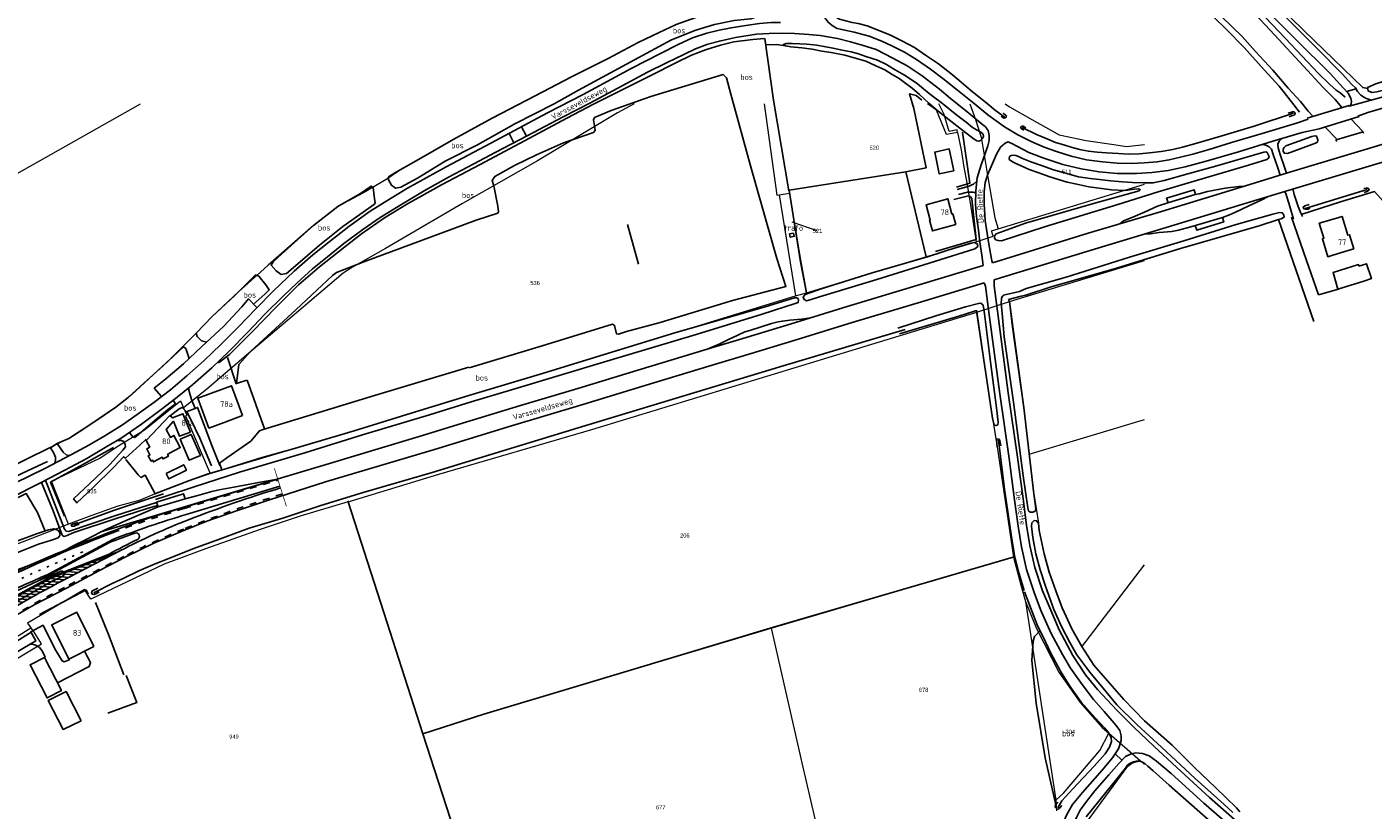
# Model space of a CAD drawing. Header units: metres. Extents: x 226218 to 240385, y 439369 to 449677.
# Tile 150 of 256: x 233073 to 233660, y 443581 to 443923. Entities that reach past the tile are written whole.
import ezdxf
from ezdxf.enums import TextEntityAlignment as Align

# ---------------------------------------------------------------- set-up
doc = ezdxf.new("R2010")
doc.units = ezdxf.units.M
doc.header["$MEASUREMENT"] = 0
for name, pattern in [('LIJN1-1', [2, 1, -1]), ('LIJN1-3', [4, 1, -3]), ('PHANTOM', [2.5, 1.25, -0.25, 0.25, -0.25, 0.25, -0.25])]:
    doc.linetypes.add(name, pattern=pattern)
for name, color, linetype, lineweight in [('aanpijling', 73, 'Continuous', 0), ('G01 perceelsgrens', 73, 'Continuous', 0), ('G02 sectiegrens', 73, 'Continuous', 13), ('Z01 perceelnummer', 73, 'Continuous', 13)]:
    doc.layers.add(name, color=color, linetype=linetype, lineweight=lineweight)
for name, color, linetype in [('CULTUURAANDUIDING', 253, 'Continuous'), ('DAKRAND-BYG', 4, 'Continuous'), ('FUNKTIEAAND', 253, 'Continuous'), ('Goud-markering', 7, 'Continuous'), ('Goud-ontwerp', 2, 'Continuous'), ('Goud-werkgrens', 210, 'PHANTOM'), ('HEG', 253, 'Continuous'), ('HEK', 253, 'Continuous'), ('HOOFDGEBOUW', 4, 'Continuous'), ('HOUTWAL', 253, 'Continuous'), ('HUISNUMMER', 253, 'Continuous'), ('INSTEEKSLOOT', 153, 'Continuous'), ('KANTVERH', 253, 'Continuous'), ('KUNSTWERK', 253, 'Continuous'), ('MIDSLTGREPPEL', 253, 'Continuous'), ('OVERIGEAFSCH', 253, 'Continuous'), ('OVLIJNOBJ', 253, 'Continuous'), ('RASTER', 253, 'Continuous'), ('SCHUTTING', 253, 'Continuous'), ('STRAATNAAM', 253, 'Continuous')]:
    doc.layers.add(name, color=color, linetype=linetype)
doc.styles.get("Standard").update_dxf_attribs({"font": 'iso.shx'})
doc.styles.add('Style-WORKING', font='WORKING.shx')

# ---------------------------------------------------------------- blocks, each defined once
blk = doc.blocks.new('Kadastrale grenzen Kerkstraat Harreveld')
at = {"layer": 'aanpijling', "linetype": 'Continuous', "lineweight": 0}
blk.add_line((233417908, 443834417), (233406975, 443838185), dxfattribs=at)
at = {"layer": 'G01 perceelsgrens', "linetype": 'Continuous', "lineweight": 0}
for p, q in [((233401310, 443850117), (233408381, 443805954)), ((233487464, 443798868), (233501793, 443803580)), ((233510363, 443736953), (233560708, 443752090)), ((233213274, 443716056), (233245742, 443614849)), ((233508681, 443672617), (233521945, 443585808)), ((233245742, 443614849), (233279668, 443510318)), ((233545135, 443615062), (233558928, 443602931)), ((233558928, 443602931), (233560708, 443601357)), ((233521945, 443585808), (233522321, 443581205))]:
    blk.add_line(p, q, dxfattribs=at)
at = {"layer": 'G01 perceelsgrens', "linetype": 'Continuous', "lineweight": 0, "flags": 128}
for points in [[(233012772, 443827800), (233122569, 443889850)], [(233288356, 443889850), (233271159, 443880912), (233237119, 443861729), (233230014, 443857010), (233219915, 443851014), (233208744, 443845014), (233198108, 443836740), (233178258, 443819436), (233175018, 443816330), (233165447, 443807867), (233153914, 443797016), (233146842, 443789710), (233135851, 443778589), (233118620, 443762829), (233111905, 443757425), (233100910, 443749979), (233091323, 443743773), (233079493, 443738018), (233061780, 443729198), (233043200, 443720510)], [(233337929, 443889850), (233330754, 443885900), (233295842, 443864911), (233263149, 443846299), (233229492, 443826708), (233215103, 443818568), (233210958, 443815966), (233190723, 443798603), (233169901, 443780941), (233151339, 443765153), (233141413, 443757063)], [(233394707, 443889850), (233400312, 443849935), (233401310, 443850117)], [(233479144, 443877380), (233474327, 443876467), (233469918, 443887029), (233465939, 443889850)], [(233479144, 443877380), (233478913, 443878492), (233475516, 443877787), (233473269, 443885172), (233470924, 443889850)], [(233484508, 443889850), (233486938, 443882989), (233489357, 443875258), (233492481, 443856919), (233495419, 443840007), (233496858, 443835264)], [(233499937, 443889850), (233501747, 443888570), (233511548, 443883015), (233523388, 443876254), (233535236, 443873888), (233547285, 443872151), (233552758, 443871221), (233560708, 443872025)], [(233479144, 443877380), (233480731, 443869740), (233481872, 443862229), (233483069, 443856274), (233484928, 443844751), (233487168, 443829569)], [(233401310, 443850117), (233405720, 443850889), (233410228, 443823341), (233413262, 443807365)], [(233501793, 443803580), (233557815, 443820594), (233560708, 443821460)], [(233213274, 443716056), (233252707, 443728196), (233319558, 443747593), (233487464, 443798868)], [(233487464, 443798868), (233490461, 443779008), (233494377, 443752649), (233496418, 443740024), (233503526, 443691983)], [(233501793, 443803580), (233503152, 443792438), (233508066, 443757271), (233510363, 443736953)], [(233091208, 443706373), (233083774, 443725051), (233104879, 443735135), (233112456, 443740280), (233124327, 443747499), (233140010, 443760139), (233141413, 443757063)], [(233141413, 443757063), (233142848, 443753918), (233142188, 443753613), (233152950, 443728461)], [(233510363, 443736953), (233512323, 443719620), (233514416, 443706780), (233514706, 443703614), (233516908, 443693376), (233519240, 443685111), (233522033, 443677248), (233524691, 443669865), (233528987, 443660682), (233533288, 443652846)], [(233213274, 443716056), (233192739, 443710032), (233174791, 443704057), (233150895, 443695571), (233132960, 443688800), (233100941, 443673575), (233098212, 443677753), (233073222, 443663180), (233074800, 443661112)], [(233397712, 443660981), (233464094, 443680428), (233503526, 443691983)], [(233503526, 443691983), (233506920, 443679287), (233508681, 443672617)], [(233533288, 443652846), (233560708, 443688638)], [(233508681, 443672617), (233513485, 443660827), (233523347, 443641643), (233532616, 443628458), (233542241, 443617594), (233545135, 443615062)], [(233000000, 443608129), (233022389, 443625805), (233046710, 443643465), (233073623, 443660373), (233074800, 443661112)], [(233036167, 443625983), (233045956, 443633106), (233050615, 443636883), (233079388, 443654035), (233075746, 443659872), (233074800, 443661112)], [(233245742, 443614849), (233275205, 443624199), (233315974, 443636502), (233397712, 443660981)], [(233397712, 443660981), (233411190, 443602173), (233422508, 443553175)], [(233533288, 443652846), (233538596, 443644760), (233544531, 443637899), (233551595, 443629851), (233560708, 443620430)], [(233521945, 443585808), (233525339, 443588948), (233541234, 443607468), (233545135, 443615062)], [(233518385, 443500000), (233533702, 443573828), (233553366, 443600739), (233555036, 443601827), (233556428, 443602358), (233558928, 443602931)]]:
    blk.add_lwpolyline(points, dxfattribs=at)
at = {"layer": 'G02 sectiegrens', "linetype": 'Continuous', "lineweight": 13}
for p, q in [((233496858, 443835264), (233560708, 443854749)), ((233408381, 443805954), (233413262, 443807365))]:
    blk.add_line(p, q, dxfattribs=at)
at = {"layer": 'G02 sectiegrens', "linetype": 'Continuous', "lineweight": 13, "flags": 128}
for points in [[(233487168, 443829569), (233494656, 443832107), (233493955, 443834384), (233496858, 443835264)], [(233413262, 443807365), (233441308, 443815867), (233487168, 443829569)], [(233152950, 443728461), (233197536, 443741662), (233219426, 443748182), (233265809, 443762529), (233304210, 443774076), (233408381, 443805954)], [(233121408, 443716459), (233128827, 443719609), (233130094, 443720022), (233144015, 443725360), (233152950, 443728461)], [(233121408, 443716459), (233112673, 443714216), (233100917, 443710033), (233091208, 443706373)], [(233091208, 443706373), (233052435, 443691371), (233032332, 443681292), (233005876, 443665817), (233003370, 443664200), (233001452, 443662962), (233000000, 443662025)]]:
    blk.add_lwpolyline(points, dxfattribs=at)
at = {"layer": 'Z01 perceelnummer', "linetype": 'Continuous', "lineweight": 13, "style": 'Style-WORKING'}
for s, p in [('520', (233442758, 443870698)), ('511', (233526759, 443860241)), ('521', (233418003, 443834384)), ('536', (233294768, 443811645)), ('535', (233101369, 443720716)), ('206', (233360102, 443701390)), ('678', (233464287, 443634002)), ('204', (233528266, 443615712)), ('949', (233163386, 443613545)), ('677', (233349584, 443582720))]:
    blk.add_text(s, height=1800, dxfattribs=at).set_placement(p, align=Align.MIDDLE_CENTER)

msp = doc.modelspace()

# ---------------------------------------------------------------- hatches: boundary and pattern name
at = {"layer": 'Goud-markering', "linetype": 'Continuous'}
h = msp.add_hatch(dxfattribs=at)
h.set_pattern_fill('ANSI31', color=256, scale=10, angle=130)
edge = h.paths.add_edge_path()
edge.add_line((233034.24, 443652.984), (233065.816, 443669.073))
edge.add_arc((233314.152, 443246.579), 490.074, 117.466277, 120.446405, ccw=False)
edge.add_line((233088.117, 443681.413), (233113.137, 443694.418))
edge.add_line((233113.137, 443694.418), (233083.158, 443682.65))
edge.add_arc((233314.152, 443246.579), 493.474, 117.91091, 124.557166)

# ---------------------------------------------------------------- linework, layer by layer
at = {"layer": 'DAKRAND-BYG'}
for points in [[(233477.52, 443860.57), (233475.45, 443870.14), (233469.17, 443868.81), (233471.13, 443859.27), (233477.52, 443860.57)], [(233654.26, 443819), (233654.05, 443819.65), (233642.95, 443816.15), (233645.08, 443808.9), (233656.36, 443812.49)], [(233654.26, 443819), (233657.55, 443820.06), (233659.65, 443813.55), (233656.36, 443812.49)], [(233139.88, 443743.41), (233143.86, 443734.21), (233148.74, 443736.32), (233144.76, 443745.52), (233139.88, 443743.41)], [(233133.75, 443728.43), (233141.45, 443732.3), (233142.64, 443729.95), (233134.93, 443726.07), (233133.75, 443728.43)], [(233080.64, 443648.19), (233088.1, 443633.7), (233081.87, 443630.49), (233074.42, 443644.98), (233080.64, 443648.19)], [(233096.7, 443620.51), (233090.11, 443633.21), (233082.33, 443629.37), (233088.8, 443616.72), (233096.7, 443620.51)]]:
    msp.add_lwpolyline(points, dxfattribs=at)
at = {"layer": 'Goud-markering', "linetype": 'LIJN1-1', "ltscale": 3}
for p, q in [((233141.656, 443713.164), (233182.633, 443725.555)), ((233115.297, 443692.16), (233089.501, 443678.751))]:
    msp.add_line(p, q, dxfattribs=at)
at = {"layer": 'Goud-markering', "linetype": 'Continuous'}
for p, q in [((233142.452, 443710.532), (233183.466, 443722.934)), ((233082.452, 443684.55), (233110.584, 443699.705)), ((233083.158, 443682.65), (233113.137, 443694.418)), ((233113.913, 443694.822), (233088.117, 443681.413))]:
    msp.add_line(p, q, dxfattribs=at)
for centre, radius, start, end in [((233343.504, 443195.896), 550, 106.890071, 111.316644), ((233286.378, 443234.566), 497.25, 106.824613, 110.703559), ((233253.896, 443425.532), 303.5, 111.316644, 117.466277), ((233322.759, 443137.805), 603.375, 110.605555, 119.79167), ((233322.759, 443137.805), 597.225, 113.726589, 119.493014), ((233314.152, 443246.579), 493.474, 117.91091, 124.723952), ((233314.152, 443246.579), 490.074, 117.466277, 120.446405)]:
    msp.add_arc(centre, radius, start, end, dxfattribs=at)
at = {"layer": 'Goud-markering', "linetype": 'LIJN1-1', "ltscale": 3}
for centre, radius, start, end in [((233347.257, 443194.158), 550, 107.207873, 111.974577), ((233286.378, 443234.566), 500, 106.824613, 110.605555), ((233253.896, 443425.532), 300.5, 111.974577, 117.466277), ((233314.152, 443246.579), 487.074, 117.466277, 124.723952)]:
    msp.add_arc(centre, radius, start, end, dxfattribs=at)
at = {"layer": 'Goud-markering', "linetype": 'LIJN1-3'}
msp.add_arc((233322.759, 443137.805), 600.3, 112.049335, 119.302561, dxfattribs=at)
at = {"layer": 'Goud-ontwerp', "linetype": 'Continuous'}
for p, q in [((233127.014, 443709.206), (233181.905, 443725.805)), ((233073.912, 443688.311), (233086.469, 443693.667)), ((233077.702, 443681.423), (233109.106, 443698.341)), ((233082.975, 443683.115), (233108.889, 443693.288)), ((233041.255, 443675.949), (233073.912, 443688.311))]:
    msp.add_line(p, q, dxfattribs=at)
for centre, radius, start, end in [((233322.759, 443137.805), 604, 108.909935, 113.02968), ((233253.896, 443425.532), 304.5, 115.811768, 118.438227), ((233286.378, 443234.566), 496.5, 109.559577, 110.918718), ((233120.658, 443701.002), 1.5, 295.811768, 109.559577), ((233314.152, 443246.579), 493.974, 117.91091, 124.723952)]:
    msp.add_arc(centre, radius, start, end, dxfattribs=at)
at = {"layer": 'Goud-werkgrens', "ltscale": 3, "const_width": 0.3}
msp.add_lwpolyline([(233181.005, 443730.675), (233186.275, 443714.101)], dxfattribs=at)
at = {"layer": 'HEG'}
for p, q in [((233619.13, 443839.29), (233634.52, 443794.81)), ((233116.26, 443734.61), (233121.64, 443727.89))]:
    msp.add_line(p, q, dxfattribs=at)
for points in [[(233478.65, 443853.44), (233484.44, 443855.17), (233481.27, 443877.41)], [(233469.43, 443825.33), (233487.26, 443830.68), (233485.36, 443848.39), (233485.08, 443848.98), (233484.02, 443849.62), (233483.26, 443849.6)], [(233624.85, 443840.32), (233631.23, 443821.93), (233636.6, 443806.52)], [(233078.54, 443666.84), (233098.87, 443677.6), (233099.81, 443675.84)], [(233116.38, 443640.21), (233120.96, 443628.44), (233108.41, 443623.87)]]:
    msp.add_lwpolyline(points, dxfattribs=at)
at = {"layer": 'HEK'}
for p, q in [((233164.52, 443767.72), (233169.06, 443769.24)), ((233169.09, 443769.13), (233176.77, 443747.91))]:
    msp.add_line(p, q, dxfattribs=at)
msp.add_lwpolyline([(233160.57, 443779.09), (233164.39, 443767.67), (233164.52, 443767.72)], dxfattribs=at)
at = {"layer": 'HOOFDGEBOUW'}
for points in [[(233478.29, 443837.12), (233477.01, 443841.82), (233476.66, 443841.72), (233474.85, 443848.38), (233465.38, 443845.8), (233467.2, 443839.1), (233466.92, 443839.03), (233468.19, 443834.36), (233478.29, 443837.12)], [(233651.95, 443826.49), (233649.57, 443825.76), (233642.92, 443823.75), (233640.71, 443823.08), (233638.32, 443830.96), (233638.94, 443831.15), (233636.95, 443837.71), (233638.5, 443838.18), (233645.41, 443840.27), (233646.88, 443840.72), (233649.38, 443832.47), (233650.08, 443832.68), (233651.95, 443826.49)], [(233407.48, 443833.45), (233407.82, 443832), (233406.11, 443831.61), (233405.78, 443833.06), (233407.48, 443833.45)], [(233167.09, 443753.73), (233162.26, 443766.78), (233147.58, 443761.35), (233152.42, 443748.29), (233159.17, 443750.79), (233167.09, 443753.73)], [(233144.37, 443746.57), (233141.14, 443754.56), (233136.55, 443752.71), (233135.45, 443753.76), (233125.13, 443742.89), (233126.66, 443739.98), (233125.32, 443739.27), (233126.74, 443736.57), (233126.01, 443736.18), (233127.22, 443733.86), (233127.9, 443734.22), (233128.27, 443733.53), (233132.11, 443735.55), (233132.48, 443734.85), (233134.8, 443736.07), (233134.43, 443736.77), (233135.36, 443737.26), (233135.31, 443737.34), (233139.96, 443739.78), (233137.19, 443745.07), (233135.62, 443744.24), (233133.8, 443747.72), (233137.03, 443751.25), (233139.68, 443744.68), (233144.37, 443746.57)], [(233102.3, 443652.88), (233094.83, 443667.88), (233083.88, 443662.42), (233091.36, 443647.42), (233102.3, 443652.88)]]:
    msp.add_lwpolyline(points, dxfattribs=at)
at = {"layer": 'HOUTWAL'}
for points in [[(233049.38, 443717.99), (233060.9, 443723.51), (233071.11, 443728.58), (233082.03, 443733.68)], [(233102.96, 443672.17), (233108.64, 443658.12), (233115.26, 443640.56)]]:
    msp.add_lwpolyline(points, dxfattribs=at)
at = {"layer": 'INSTEEKSLOOT'}
for p, q in [((233650.91, 443883.1), (233655.96, 443877.76)), ((233633.75, 443875.63), (233633.75, 443875.63)), ((233639.49, 443879.6), (233644.55, 443874.4)), ((233610.67, 443836.62), (233619.13, 443839.29)), ((233506.09, 443807.98), (233499.77, 443806.53)), ((233506.82, 443805.88), (233501.36, 443804.42))]:
    msp.add_line(p, q, dxfattribs=at)
for points in [[(233518.05, 443999.93), (233521.1, 443996.98), (233529.47, 443988.43), (233538.88, 443978.97), (233549.22, 443968.13), (233561.64, 443956.75), (233572.78, 443947.02), (233584.24, 443937.23), (233594.42, 443927.85), (233603.26, 443919.25), (233609.14, 443912.76), (233616.74, 443904.52), (233623.43, 443896.75), (233628.73, 443890.87), (233632.08, 443886.6), (233634.28, 443884.29)], [(233535.48, 444000), (233546.26, 443987.58), (233552.48, 443980.97), (233559.41, 443974.05), (233565.51, 443968.37), (233572.46, 443962.38), (233582.49, 443953.78), (233593.67, 443943.81), (233603.14, 443935.05), (233607.03, 443931.08), (233617.38, 443919.93), (233630.09, 443906.35), (233638.63, 443897.04), (233643.8, 443891.77), (233646.89, 443888.1)], [(233490.29, 443876.59), (233489.33, 443877.44), (233487.71, 443878.28), (233485.57, 443879.55), (233482.83, 443881.89), (233479.37, 443884.51), (233476.58, 443886.62), (233474.08, 443888.69), (233471.36, 443890.89), (233469.16, 443892.52), (233466.79, 443894.38), (233464.3, 443896.4), (233461.68, 443898.6), (233458.87, 443900.45), (233456.02, 443902.3), (233451.94, 443904.71), (233447.85, 443907.16), (233444.18, 443908.93), (233439.1, 443910.53), (233435.85, 443911.62), (233432.66, 443912.58), (233428.09, 443913.49), (233424.76, 443914.09), (233420.79, 443914.92), (233417.7, 443915.48), (233413.29, 443915.86), (233410.3, 443915.99), (233406.97, 443916.25), (233404.33, 443916.25), (233403.15, 443915.77), (233403.96, 443915.19), (233406.32, 443914.77)], [(233406.32, 443914.77), (233411.18, 443914.23), (233415.63, 443913.65), (233419.86, 443912.86), (233424.03, 443912.22), (233429.86, 443911.04), (233434.99, 443909.7), (233439.02, 443908.42), (233443.42, 443906.48), (233447.34, 443904.74), (233450.54, 443902.59), (233453.65, 443900.84), (233456.55, 443898.73), (233459.37, 443896.66), (233462.46, 443893.93), (233466.57, 443890.07), (233470.62, 443886.65), (233475.44, 443882.82), (233481.46, 443878.18)], [(233689.36, 443903.29), (233713.5, 443910.59), (233716.63, 443911.97), (233717.32, 443913.11), (233716.79, 443914.43), (233715.68, 443914.84), (233713.52, 443914.64), (233710.22, 443913.64), (233678.09, 443903.84), (233661.58, 443898.63), (233657.99, 443896.94), (233658.25, 443895.49), (233659.84, 443894.83), (233661.99, 443895.03), (233666.19, 443896.09), (233674.27, 443898.47), (233689.36, 443903.3)], [(233498.13, 443884.49), (233498.93, 443883.85), (233499.42, 443883.63), (233500.01, 443883.71), (233500.36, 443884.01), (233500.46, 443884.59), (233500.08, 443884.91), (233498.95, 443885.72)], [(233623.3, 443885.74), (233625.22, 443886.38), (233625.97, 443886.37), (233626.38, 443885.93), (233626.43, 443885.41), (233625.93, 443884.95), (233624.81, 443884.54), (233623.77, 443884.17)], [(233481.46, 443878.18), (233484.56, 443875.73), (233486.37, 443874.47), (233487.47, 443873.65), (233488.37, 443873.61), (233489.17, 443873.9), (233490.05, 443874.64), (233490.48, 443875.64), (233490.29, 443876.59)], [(233508.08, 443878.29), (233506.98, 443878.88), (233506.62, 443879.34), (233506.79, 443879.83), (233507.27, 443880.13), (233507.8, 443880.05), (233508.83, 443879.43)], [(233633.75, 443875.63), (233622.38, 443871.45), (233621.58, 443870.85), (233621.15, 443870.01), (233621.25, 443869.08), (233621.73, 443868.24), (233623.1, 443868.13), (233635.31, 443872.66), (233636.11, 443873.16), (233636.29, 443874.07), (233635.77, 443875.78), (233635.01, 443875.94), (233633.75, 443875.63)], [(233569.25, 443856.35), (233564.47, 443855.41), (233560.08, 443855.34), (233555.43, 443855.5), (233551.11, 443855.78), (233545.87, 443856.29), (233540.99, 443856.75), (233536.9, 443857.32), (233531.9, 443858.04), (233526.17, 443859.51), (233521.01, 443861.1), (233515.78, 443862.97), (233511.07, 443864.57), (233507.48, 443866.05), (233505.76, 443866.91), (233504.5, 443867.34), (233503.17, 443867.38), (233502.12, 443867.19), (233501.63, 443866.28), (233501.66, 443865.59), (233502.58, 443864.76), (233503.96, 443864.13), (233506.93, 443862.73), (233510.28, 443861.18), (233514.53, 443859.77), (233518.87, 443858.09), (233523.57, 443856.66), (233526.93, 443855.64), (233531.21, 443854.73), (233536.35, 443853.68), (233540.85, 443853.02), (233546.24, 443852.34)], [(233580.89, 443855.6), (233606.03, 443863.03), (233614.04, 443865.61), (233614.83, 443866.09), (233615.06, 443866.83), (233614.16, 443868.57), (233613.57, 443868.86), (233612.72, 443868.72), (233591.25, 443862.56)], [(233569.25, 443856.35), (233579.55, 443859.23), (233591.25, 443862.56)], [(233546.24, 443852.34), (233552.25, 443852.02), (233556.29, 443852.58), (233558.03, 443852.72), (233558.83, 443852.33), (233558.35, 443851.8), (233538.38, 443846.34), (233508.79, 443837.68), (233497.49, 443833.7), (233495.94, 443833.09), (233495.21, 443832.21), (233495.21, 443831.26), (233495.8, 443830.5), (233496.83, 443830.11), (233498.35, 443830.09), (233517.05, 443836.11), (233549.05, 443845.86), (233566.68, 443851.44), (233580.89, 443855.6)], [(233656.32, 443852.81), (233657.39, 443853), (233658.24, 443853.06), (233658.74, 443852.53), (233658.25, 443851.85), (233657.34, 443851.37), (233656.58, 443851.13)], [(233632.54, 443845.83), (233630.61, 443845.38), (233629.95, 443844.76), (233630.22, 443843.97), (233630.86, 443843.8), (233632.04, 443843.92), (233632.75, 443844.28)], [(233619.13, 443839.29), (233620.27, 443839.66), (233621.57, 443840.41), (233621.54, 443841.42), (233620.76, 443842.29), (233619.56, 443842.37), (233616.72, 443841.73), (233600.69, 443837.23), (233577.83, 443829.99), (233554.12, 443822.89), (233526.45, 443814.12), (233509.07, 443809.19), (233506.09, 443807.98)], [(233506.82, 443805.88), (233508.95, 443806.28), (233519.94, 443809.88), (233547.01, 443817.68), (233576.4, 443826.66), (233610.67, 443836.62)], [(233418.82, 443805.56), (233443.93, 443813.19), (233469, 443820.97), (233486.63, 443826.53), (233487.93, 443827.58), (233487.81, 443828.59), (233486.54, 443829.25), (233484.88, 443829.08), (233478.49, 443827.08), (233466.37, 443823.19), (233441.85, 443816.02), (233419.54, 443809.09), (233412.65, 443806.6), (233411.73, 443805.41), (233412.15, 443804.41), (233413.16, 443803.91), (233414.8, 443804.32), (233418.82, 443805.56)], [(233265.81, 443762.53), (233298.39, 443772.29), (233331.99, 443782.6), (233355.76, 443789.86), (233395.15, 443801.28), (233408.01, 443805.15), (233409.26, 443805.11), (233409.76, 443804.23), (233409.6, 443803.16), (233408.29, 443802.61), (233393.92, 443798.05), (233365.05, 443789.2), (233326.09, 443777.54), (233284.49, 443764.93), (233266.86, 443759.7)], [(233498.58, 443798.35), (233498.1, 443802.87), (233498.21, 443804.58)], [(233499.77, 443806.53), (233499.41, 443806.4), (233499.08, 443806.21), (233498.79, 443805.96), (233498.55, 443805.66), (233498.37, 443805.32), (233498.26, 443804.96), (233498.21, 443804.58)], [(233501.36, 443804.42), (233501.79, 443803.58), (233503.15, 443792.44), (233508.07, 443757.27), (233512.32, 443719.62), (233513.2, 443713.12), (233512.93, 443712.04), (233511.94, 443711.6), (233510.86, 443711.51), (233510.11, 443712.19), (233509.73, 443713.41), (233507.76, 443727.44), (233503.45, 443759.63), (233499.5, 443788.15), (233498.58, 443798.35)], [(233453.1, 443791.97), (233469.67, 443797.31), (233482.52, 443801.24), (233488.2, 443802.71), (233489.3, 443802.79), (233490.24, 443801.96), (233490.83, 443798.09), (233493.58, 443776.09), (233496.13, 443757.13), (233496.78, 443750.85), (233496.65, 443749.76), (233495.92, 443749.37), (233495.08, 443749.54), (233494.38, 443752.65), (233490.46, 443779.01), (233487.57, 443798.46), (233487.48, 443799.48), (233486.94, 443799.53), (233479.72, 443797.08), (233453.75, 443789.41)], [(233128.83, 443719.61), (233144.02, 443725.36), (233152.17, 443728.31), (233160.24, 443730.66), (233175.75, 443735.41), (233188.83, 443739.09), (233215.83, 443747.07), (233242.6, 443755.36), (233265.81, 443762.53)], [(233129.13, 443717.16), (233133.71, 443718.53), (233145.99, 443722.62), (233165.84, 443729.02), (233194.29, 443737.48), (233219.45, 443745.4), (233248.63, 443754.03), (233266.86, 443759.7)], [(233497.93, 443740.6), (233497.62, 443742.71), (233497.23, 443743.42), (233496.57, 443743.55), (233496.15, 443743), (233496.18, 443741.51), (233496.42, 443740.02)], [(233095.19, 443707.1), (233092.93, 443706.36), (233092.33, 443705.97), (233092.58, 443705.45), (233093.66, 443705.47), (233094.6, 443705.87), (233095.79, 443706.23)], [(233512.01, 443700.45), (233511.37, 443705.52), (233511.52, 443706.93), (233512.56, 443707.89), (233513.59, 443707.85), (233514.42, 443706.78), (233514.71, 443703.61), (233516.91, 443693.38), (233519.08, 443685.4), (233522.03, 443677.25), (233524.69, 443669.86), (233528.99, 443660.68), (233533.29, 443652.85), (233538.6, 443644.76), (233544.53, 443637.9), (233551.6, 443629.85), (233560.73, 443620.4), (233572.77, 443609.82), (233582.48, 443600.07), (233591.81, 443591.15), (233600.76, 443582.42), (233602.27, 443580.74)], [(232968.8, 443640.57), (232979.78, 443648.26), (232996.72, 443659.9), (233009, 443668.21), (233019.69, 443674.18), (233036.64, 443683.8), (233053.36, 443692.11), (233066.28, 443697.98), (233077.2, 443702.18), (233082.49, 443703.79), (233084.72, 443704.34), (233086.6, 443703.76), (233087.41, 443702.64), (233087.36, 443701.34), (233086.63, 443700.35), (233083.83, 443699.3), (233078.07, 443697.53), (233068.62, 443693.77), (233055.42, 443687.95), (233039.91, 443679.95), (233027.6, 443673.16), (233015.48, 443666.28), (233006.81, 443661.3), (232998.86, 443656.2)], [(233536.81, 443641.65), (233531.16, 443649.31), (233528.15, 443654.64), (233524.47, 443661.67), (233521.08, 443669.06), (233517.44, 443679.33), (233515.22, 443686.43), (233513.26, 443693.31), (233512.02, 443700.45)], [(233103.98, 443678.36), (233102.51, 443677.59), (233101.59, 443677.17), (233101.29, 443676.49), (233101.53, 443675.72), (233102.43, 443675.6), (233103.35, 443675.99), (233104.62, 443676.78)], [(233599.19, 443580.49), (233595.29, 443584.1), (233582.8, 443595.29), (233568.14, 443608.95), (233557.33, 443618.87), (233548.61, 443627.52), (233543.88, 443633.07), (233536.81, 443641.65)], [(233522.84, 443584.92), (233522.03, 443583.98), (233521.71, 443583.18), (233521.83, 443582.57), (233522.37, 443582), (233523.11, 443581.95), (233523.56, 443582.34), (233524.54, 443583.54)]]:
    msp.add_lwpolyline(points, dxfattribs=at)
at = {"layer": 'KANTVERH'}
for p, q in [((233648.78, 443895.23), (233652.96, 443896.38)), ((233285.54, 443872.83), (233283.4, 443876.94)), ((233291.04, 443875.69), (233288.88, 443879.84)), ((233547.88, 443606.04), (233550.81, 443603.24))]:
    msp.add_line(p, q, dxfattribs=at)
for points in [[(233356.73, 444000), (233369.21, 443989.57), (233393.79, 443969.21), (233408.71, 443956.89), (233414.31, 443952), (233416.56, 443948.73), (233417.61, 443945.64), (233417.76, 443941.74), (233417.67, 443937.05), (233418.04, 443933.92), (233419.3, 443930.33), (233420.92, 443927.86), (233422.64, 443925.47), (233424.4, 443924.12), (233426.25, 443922.86)], [(233542.74, 444000), (233550.29, 443992.17), (233561.15, 443981.19), (233573.27, 443969.37), (233587.57, 443956.4), (233604.57, 443940.3), (233626.75, 443917.97), (233641.87, 443902.92), (233647.3, 443896.82), (233649.51, 443894.46), (233650.73, 443892.25), (233651.03, 443890.89), (233650.84, 443889.8), (233650.58, 443889.24), (233649.95, 443888.81), (233663.85, 443892.61), (233697.85, 443902.71), (233724.63, 443911.01), (233753.24, 443919.27), (233764.98, 443922.92)], [(233545.16, 444001.2), (233555.86, 443990.45), (233562.47, 443983.89), (233575.01, 443972.32), (233587.48, 443960.67), (233599.04, 443950.42), (233610.45, 443939.52), (233622.17, 443927.86), (233635.86, 443914.13), (233646.92, 443902.88), (233651.19, 443898.36), (233652.67, 443896.87), (233653.61, 443895.3), (233655.02, 443893.62), (233657.04, 443892.39), (233659.77, 443891.49)], [(233315.7, 443893.94), (233336.64, 443905.21), (233349.49, 443911.87), (233357.26, 443915.72), (233363.5, 443918.61), (233369.76, 443920.66), (233375.15, 443921.94), (233380.29, 443923.1), (233386.74, 443924.11), (233392.64, 443924.94), (233397.82, 443925.32), (233401.78, 443925.36)], [(233426.25, 443922.86), (233426.52, 443922.81), (233434.04, 443921.11), (233440.49, 443919.39), (233446.06, 443917.26), (233450.45, 443915.24), (233455.98, 443912.34), (233461.13, 443909.18), (233467.35, 443904.94), (233472.75, 443900.84), (233479.02, 443895.76), (233486.33, 443889.97), (233492.3, 443885), (233499.61, 443879.78), (233505.47, 443876.34), (233511.17, 443873.41), (233516.94, 443870.96), (233522.31, 443868.97), (233528.62, 443867.01)], [(233318.59, 443890.15), (233332.76, 443897.71), (233343.81, 443903.65), (233352.35, 443907.92), (233359.71, 443911.45), (233364.81, 443913.81), (233370.2, 443915.83), (233375.19, 443917.28), (233382.24, 443918.82), (233391.39, 443920.3), (233396.86, 443920.62), (233402.77, 443920.72), (233407.89, 443920.53), (233414.23, 443920.09), (233419.2, 443919.63), (233426.7, 443918.33), (233432.36, 443916.96), (233437.53, 443915.52), (233443.52, 443913.51), (233450.81, 443909.85), (233457.07, 443906.51), (233463.6, 443902.06), (233471.29, 443896.2), (233476.09, 443892.13), (233483.14, 443886.43), (233490.18, 443880.75), (233491.19, 443879.97)], [(233653.83, 443884.41), (233658.15, 443886.02), (233677.57, 443891.79), (233711.66, 443902.12), (233742.06, 443911.25), (233764.32, 443917.76)], [(233055.04, 443718.06), (233080.9, 443730.66), (233092.55, 443736.8), (233100.05, 443740.81), (233106.97, 443744.96), (233114.78, 443749.68), (233121.17, 443754.27), (233128.4, 443759.51), (233135.69, 443765.04), (233142.85, 443771.07), (233150.31, 443777.77), (233157.64, 443784.73), (233165.36, 443792.53), (233172.86, 443800.4), (233180.68, 443808.21), (233189.72, 443816.72), (233197.86, 443823.86), (233204.72, 443829.43), (233213.51, 443836.26), (233222.83, 443843.03), (233230.05, 443847.52), (233239.11, 443853), (233255.93, 443862.32), (233275.39, 443872.69), (233300.23, 443885.87), (233315.71, 443893.94)], [(233494.33, 443820.47), (233495.79, 443820.91), (233536.07, 443833.33), (233568.03, 443842.9), (233602.88, 443853.47), (233623.13, 443859.66), (233655.14, 443869.26), (233685.02, 443878.42), (233719.54, 443888.97), (233745.11, 443896.5)], [(233051.81, 443710.63), (233079.29, 443724.57), (233089.62, 443729.85), (233099.23, 443735.06), (233107.98, 443740.19), (233114.13, 443743.88), (233123.01, 443749.98), (233131.64, 443756.4), (233137.8, 443761.23), (233145.4, 443767.35), (233153.67, 443774.6), (233161.22, 443781.85), (233169.58, 443790.33), (233176.89, 443797.99), (233185.05, 443806.08), (233190.82, 443811.57), (233197.71, 443817.84), (233204.14, 443823.04), (233211.39, 443828.89), (233219.58, 443834.96), (233227.1, 443840.21), (233236.97, 443846.22), (233246.39, 443851.83), (233257.01, 443857.81), (233268.04, 443863.6), (233277.3, 443868.55), (233291.3, 443875.83), (233307.01, 443884.16), (233318.59, 443890.15)], [(233495.14, 443813.03), (233497.91, 443813.87), (233538.87, 443826.42), (233570.13, 443835.86), (233605, 443846.44), (233625.24, 443852.63), (233657.32, 443862.19), (233687.2, 443871.29), (233698.23, 443874.64), (233700.61, 443874.77), (233705.46, 443875.29), (233709.86, 443875.79), (233712.56, 443876.24), (233717.74, 443877.69), (233725.82, 443880.05), (233730.26, 443881.67), (233733.67, 443883.3), (233737.79, 443885.76), (233740.91, 443887.34)], [(233528.62, 443867.01), (233535.39, 443865.37), (233542.38, 443864.51), (233548.76, 443863.89), (233555, 443863.86), (233560.58, 443864.06), (233566.24, 443864.51), (233571.48, 443865.39), (233576.4, 443866.59), (233581.82, 443867.9), (233588.95, 443869.94), (233598.7, 443872.97), (233611.95, 443876.95), (233626.95, 443881.46), (233632.12, 443883.2)], [(233490.31, 443819.26), (233489.66, 443823.78), (233488.86, 443829.42), (233488.23, 443834.76), (233487.37, 443840.63), (233486.99, 443846.08), (233487.02, 443851.84), (233487.67, 443857.57), (233489.35, 443863.24), (233491.19, 443868.17), (233492.35, 443871.53), (233492.86, 443873.91), (233492.9, 443876.06), (233492.46, 443878.24), (233491.19, 443879.97)], [(233533.05, 443861.41), (233540.85, 443860.1), (233548.74, 443859.47), (233557.25, 443859.48), (233564.09, 443859.84), (233571.04, 443860.68), (233578.42, 443862.3), (233587.57, 443864.83), (233601.76, 443868.96), (233616.68, 443873.52), (233629.53, 443877.26), (233636.37, 443878.82)], [(233502.09, 443872.89), (233501.24, 443873.22), (233499.86, 443872.63), (233497.8, 443870.98), (233496.1, 443867.84), (233494.39, 443863.85), (233492.3, 443859.19), (233491.15, 443855.44), (233490.67, 443851.38), (233490.74, 443846.09), (233491.22, 443838.94), (233492.79, 443828.53), (233494.05, 443821.36), (233494.33, 443820.47)], [(233502.09, 443872.89), (233502.75, 443872.51), (233510.18, 443868.66), (233516.78, 443866.06), (233525.11, 443863.42), (233533.05, 443861.41)], [(233612.09, 443872.12), (233613.57, 443871.77), (233615.12, 443871.14), (233616.14, 443870.03), (233616.84, 443867.76), (233618.86, 443861.9), (233619.85, 443858.66)], [(233620.39, 443874.6), (233619.44, 443873.52), (233618.9, 443872.31), (233618.95, 443870.62), (233619.84, 443867.74), (233621.7, 443862.22), (233622.7, 443859.62)], [(233478.9, 443852.41), (233483.67, 443853.71), (233486.01, 443854.82), (233487.5, 443856.09)], [(233479.52, 443850.32), (233483.48, 443851.32), (233485.83, 443851.35), (233486.73, 443851.09), (233487.02, 443850.41)], [(233549.92, 443837.48), (233551.58, 443838.71), (233555.56, 443840.41), (233561.01, 443842.72), (233566.37, 443845.12), (233570.89, 443846.68), (233582.76, 443850.29), (233584.48, 443850.56), (233588.19, 443851.59), (233595.82, 443853.08), (233601.83, 443853.76), (233603.96, 443853.8)], [(233582.89, 443850.3), (233582.33, 443852.31), (233570.28, 443848.59), (233570.98, 443846.71)], [(233621.83, 443851.58), (233622.34, 443850.76), (233624.1, 443845.02), (233625.66, 443839.51)], [(233625.45, 443852.69), (233625.97, 443850.33), (233627.72, 443845.05), (233628.94, 443842.07), (233629.64, 443840.6)], [(233560.38, 443832.92), (233563.2, 443833.12), (233567.09, 443833.6), (233572.55, 443834.07), (233575.44, 443834.62), (233580.87, 443836.15), (233594.73, 443840.29), (233597.81, 443841.41), (233600.44, 443842.53), (233605.97, 443845.21), (233611.8, 443847.99), (233614.39, 443849.31)], [(233582.81, 443836.74), (233583.55, 443834.63), (233595.26, 443838.26), (233594.67, 443840.27)], [(233105.25, 443702.94), (233206.46, 443733.23), (233224.84, 443738.74), (233244.21, 443744.57), (233266.38, 443751.44), (233288.43, 443758.17), (233313.39, 443765.51), (233339.62, 443773.55), (233369.92, 443782.73), (233386.88, 443787.84), (233406.57, 443793.82), (233430.99, 443801.41), (233462.79, 443810.93), (233490.31, 443819.26)], [(233315.53, 443758.51), (233341.76, 443766.54), (233372.05, 443775.71), (233389, 443780.81), (233408.73, 443786.82), (233433.12, 443794.34), (233464.88, 443803.88), (233490.77, 443811.71)], [(233490.77, 443811.71), (233491.33, 443810.26), (233493.07, 443796.71), (233497.58, 443763.3), (233501.67, 443735.04), (233503.93, 443716.97), (233505.55, 443705.47), (233506.96, 443696.46), (233509.17, 443686.48), (233512.62, 443676.04), (233515.54, 443668.33), (233519.92, 443658.66), (233524.85, 443649.47), (233528.33, 443643.52), (233533.43, 443636.28), (233538.35, 443629.75), (233543.01, 443624.48), (233546.54, 443620.51), (233548.32, 443618.43), (233549.86, 443616.2), (233550.55, 443613.86), (233550.56, 443611.84), (233549.35, 443608.19), (233546.71, 443604.3), (233542.16, 443598.94)], [(233599.94, 443577.43), (233589.06, 443587.05), (233574.73, 443600.09), (233564.69, 443609.34), (233555.98, 443617.66), (233548.58, 443625.1), (233540.23, 443634.13), (233534.87, 443640.59), (233529.47, 443648.98), (233523.39, 443660.25), (233519.32, 443669.75), (233516.14, 443677.24), (233512.81, 443687.4), (233510.63, 443697), (233509.21, 443705.86), (233507.74, 443717.38), (233505.22, 443735.52), (233501.26, 443763.74), (233496.79, 443797.13), (233495.11, 443810.42), (233495.14, 443813.03)], [(233173.42, 443800.95), (233169.66, 443804.65), (233166.85, 443801.27), (233159.02, 443792.79), (233149.2, 443783.7), (233141.38, 443776.31), (233133.6, 443769.8), (233128.58, 443765.64), (233131.75, 443762.05)], [(233369.92, 443782.72), (233375.31, 443785.08), (233379.2, 443787.01), (233383.24, 443788.92), (233386.29, 443790.24), (233388.46, 443790.94), (233397.97, 443793.88), (233400.79, 443794.65), (233402.7, 443795.02), (233405.9, 443795.33), (233411.01, 443795.78), (233415.07, 443796.46)], [(233142.54, 443755.42), (233146.42, 443756.85), (233144.83, 443760.75), (233143.63, 443764.79), (233143.65, 443765.94)], [(233062.68, 443663.19), (233076.19, 443671.08), (233090.54, 443678.58), (233104.39, 443685.9), (233116.15, 443692.04), (233128.42, 443698.04), (233140.73, 443703.28), (233151.56, 443707.65), (233164.42, 443712.15), (233178.86, 443716.99), (233203.33, 443724.77), (233252.3, 443739.41), (233283.09, 443748.89), (233315.53, 443758.51)], [(233136.92, 443760.46), (233137.89, 443758.85), (233134.36, 443756.18), (233128.98, 443751.67), (233121.84, 443745.65), (233120.15, 443744.13), (233119.23, 443744.53), (233118.03, 443745.86), (233118.09, 443746.6)], [(233135.59, 443753.63), (233139.42, 443756.65), (233140.71, 443757.24), (233142.89, 443755.07), (233144.42, 443752.26), (233148.45, 443743.9), (233153.52, 443731.82)], [(233146.42, 443756.85), (233147.54, 443757.27), (233153.78, 443740.65), (233157.22, 443731.9)], [(233091.5, 443736.26), (233090.21, 443736.62), (233088.88, 443737.82), (233087.51, 443739.66), (233086.18, 443741.53), (233083.4, 443739.73), (233084.7, 443737.6), (233085.46, 443735.54), (233085.45, 443734.26), (233085.25, 443732.95)], [(233112.43, 443742.86), (233114.34, 443742.81), (233115.26, 443742.43), (233115.93, 443741.16), (233115.99, 443740.15), (233114.9, 443738.59), (233109.28, 443732.45), (233102.97, 443726.45), (233093.41, 443717.32), (233094.89, 443715.59), (233101.8, 443722.22), (233110.9, 443731.19), (233115.24, 443735.8), (233116.03, 443735.1), (233122.52, 443740.94), (233124.87, 443743.36), (233125.13, 443742.89)], [(233079.38, 443724.53), (233084.48, 443712.11), (233088.44, 443701.55), (233089.21, 443701), (233090.12, 443701.17), (233093.58, 443702.64), (233111.54, 443708.59), (233125.54, 443713.13), (233130.05, 443714.51)], [(233081.21, 443725.42), (233082.12, 443722.98), (233085.05, 443715.35), (233088.64, 443706.02), (233089.45, 443704.17), (233090.23, 443703.25), (233091.15, 443703.18), (233111.87, 443710.1), (233129.58, 443715.81)], [(233089.52, 443694.85), (233092.93, 443696.72), (233099.4, 443699.94), (233107.46, 443704.07), (233117.68, 443708.47), (233126.82, 443712.44), (233130.34, 443713.93), (233142.11, 443717.38), (233147.57, 443718.84), (233153.66, 443720.56), (233156.89, 443721.29), (233163.38, 443722.47), (233175.73, 443724.75), (233182.52, 443725.91)], [(233142.11, 443717.39), (233141.43, 443719.63), (233129.6, 443715.93), (233130.27, 443713.9)], [(233073.912, 443688.311), (233074.9, 443688.77), (233086.45, 443693.66), (233089.52, 443694.85)], [(233077.698, 443681.433), (233068.37, 443677.13), (233052.8, 443669.55), (233038.61, 443662.31), (233026.937, 443655.603)], [(232999.08, 443605.06), (232999.39, 443605.32), (233007.73, 443612.23), (233015.2, 443618.33), (233021.4, 443623.22), (233031.2, 443630.51), (233041.73, 443637.71), (233051.28, 443644.13), (233059.64, 443649.72), (233068.7, 443655.24), (233074.85, 443659.13)], [(233074.45, 443653.94), (233076.91, 443655.36), (233074.78, 443659.39), (233080.07, 443662.19), (233085.2, 443651.87), (233088.41, 443646.69), (233089.32, 443646.28), (233091.52, 443647.08), (233091.36, 443647.42)], [(232989.21, 443591.32), (232990.62, 443592.66), (232995.91, 443597.66), (233001.79, 443602.49), (233009.34, 443608.67), (233021.55, 443618.38), (233034.7, 443628.26), (233048.83, 443638.11), (233060.37, 443645.55), (233071.22, 443651.98), (233074.45, 443653.94), (233075.51, 443653.98), (233077.25, 443653.37)], [(233077.25, 443653.37), (233078.49, 443652.53), (233079.67, 443651.09), (233080.98, 443648.29), (233080.76, 443648.17)], [(233086.4, 443637.01), (233100.21, 443644.14), (233100.81, 443645.95), (233098.21, 443650.84)], [(233545.04, 443596.92), (233549.42, 443601.86), (233552.39, 443604.84), (233554.51, 443605.96), (233556.96, 443606.44), (233559.83, 443606.23), (233562.71, 443605.2), (233565.92, 443602.91), (233572.24, 443597.44), (233586.62, 443584.53), (233597.58, 443574.93), (233614.93, 443559.56), (233634.19, 443542.64), (233656.33, 443523.05), (233674.87, 443506.95), (233705.52, 443479.76), (233729.28, 443458.8), (233751.71, 443439.18), (233782.19, 443412.57)], [(233497.21, 443432.74), (233502.46, 443457.52), (233509.29, 443491.66), (233515.22, 443522.46), (233519.63, 443546.01), (233522.88, 443563.52), (233524.84, 443572.83), (233525.62, 443576.98), (233526.84, 443579.56), (233529.24, 443583.97), (233533.64, 443589.15), (233542.16, 443598.94)], [(233500.18, 443432.21), (233503.78, 443449.47), (233508.79, 443473.37), (233514.09, 443499.76), (233519.35, 443527.14), (233522.11, 443542.96), (233524.22, 443553.75), (233526.16, 443563.72), (233527.74, 443569.39), (233529.37, 443574.6), (233530.96, 443578.28), (233532.67, 443581.53), (233535.32, 443585.18), (233539.01, 443589.97), (233545.04, 443596.92)]]:
    msp.add_lwpolyline(points, dxfattribs=at)
at = {"layer": 'KANTVERH', "color": 13}
for points in [[(232999.63, 443648.15), (233007.6, 443653.35), (233020.42, 443661.22), (233030.92, 443667.09), (233043.98, 443673.91), (233053.69, 443678.84), (233064.92, 443684.13), (233073.912, 443688.311)], [(232997.88, 443624.6), (233000.97, 443627.13), (233012.97, 443636.31), (233020.71, 443642.09), (233029.83, 443648.39), (233038.84, 443654.46), (233045.49, 443658.77), (233053.97, 443664.09), (233061.36, 443668.49), (233071.11, 443674.08), (233078.3, 443678.12), (233083.83, 443681.23), (233088.43, 443683.48), (233089.29, 443684.17), (233089.36, 443685.22), (233088.69, 443685.8), (233087.9, 443685.75), (233085.9, 443685), (233079.21, 443682.13), (233077.698, 443681.433)]]:
    msp.add_lwpolyline(points, dxfattribs=at)
at = {"layer": 'KUNSTWERK'}
for p, q in [((233631.69, 443883.54), (233649.98, 443889.18)), ((233636.47, 443878.73), (233654.4, 443884.33))]:
    msp.add_line(p, q, dxfattribs=at)
msp.add_lwpolyline([(233656.29, 443876.97), (233656.08, 443877.6), (233644.24, 443874.19), (233644.43, 443873.45)], dxfattribs=at)
at = {"layer": 'MIDSLTGREPPEL'}
for p, q in [((233630.79, 443844.2), (233657.79, 443852.47)), ((233513.89, 443662.44), (233508.29, 443676.82))]:
    msp.add_line(p, q, dxfattribs=at)
for points in [[(233422.95, 443931.09), (233423.84, 443929.84), (233424.88, 443928.81), (233426.25, 443927.55), (233427.64, 443926.83), (233429.77, 443926.17), (233433.11, 443925.41), (233435.75, 443924.86), (233439.63, 443923.9), (233443.81, 443922.33), (233449.82, 443919.79), (233454.79, 443917.41), (233460.31, 443914.49), (233465.59, 443910.84), (233470.73, 443907.34), (233476.85, 443902.49), (233480.62, 443899.27), (233484.7, 443895.84), (233487.84, 443893.39), (233491.98, 443889.98), (233495.71, 443886.98), (233499.93, 443883.92)], [(233507.27, 443879.48), (233513.49, 443876.43), (233518.55, 443874.4), (233521.85, 443872.98), (233525.41, 443871.92), (233529.14, 443870.84), (233533.01, 443869.76), (233536.17, 443869.18), (233540.02, 443868.81), (233544.04, 443868.47), (233549.33, 443868.14), (233553.58, 443867.9), (233558.46, 443868.04), (233562.8, 443868.4), (233567.96, 443869.04), (233572.99, 443869.94), (233577.21, 443870.98), (233583.56, 443872.72), (233593.92, 443875.72), (233608.49, 443880.07), (233625.74, 443885.82)], [(233313.58, 443748.46), (233345.27, 443757.93), (233402.95, 443775.47), (233456.29, 443791.27)], [(233102.27, 443676.34), (233110.2, 443680.47), (233115.3, 443682.78), (233121.8, 443685.89), (233129.02, 443689.04), (233135, 443691.37), (233145.48, 443695.62), (233155.43, 443699.22), (233170.04, 443704.63), (233184.64, 443709.02), (233201.31, 443714.46), (233219.77, 443720.13), (233249.89, 443728.94), (233275.5, 443736.71), (233313.57, 443748.45)], [(233496.96, 443742.95), (233499.64, 443721.58), (233502.54, 443701.84), (233503.99, 443692.71), (233505.53, 443686.1), (233508.19, 443677.34)], [(233093.67, 443706.05), (233110.83, 443712.27), (233132.64, 443719.59)], [(233513.89, 443662.44), (233517.42, 443655.02), (233519.83, 443650.01), (233524, 443642.08), (233528.04, 443635.57), (233533.03, 443628.56), (233539.22, 443621.83)], [(233522.85, 443582.43), (233524.67, 443585.6), (233529.35, 443590.81), (233538.77, 443600.66), (233543.53, 443606.11), (233545.41, 443609), (233546.33, 443611.4), (233546.16, 443613.17), (233544.82, 443615.47), (233543.25, 443617.38), (233539.22, 443621.83)], [(233535.21, 443578.52), (233552.41, 443599.86), (233553.15, 443600.99), (233553.97, 443601.66), (233554.89, 443602.1), (233555.82, 443602.53), (233557.11, 443602.83), (233558.43, 443602.79), (233559.45, 443602.52), (233560.79, 443601.8), (233562.15, 443600.74), (233564.45, 443598.65), (233571.4, 443592.39), (233589.79, 443576.19)]]:
    msp.add_lwpolyline(points, dxfattribs=at)
at = {"layer": 'OVERIGEAFSCH'}
for points in [[(233539.43, 444000), (233556.43, 443979.86), (233566.64, 443970.2), (233574.21, 443963.48), (233584.02, 443955.26), (233595.65, 443945.01), (233607.69, 443933.58), (233622.26, 443918.3), (233636.38, 443903.27), (233641.52, 443898.31), (233644.34, 443895.83), (233646.09, 443894.6), (233648.29, 443892.74)], [(233530.05, 443984.86), (233533.86, 443980.67), (233547.68, 443966.65), (233557.61, 443957.28), (233567.97, 443947.97), (233578.37, 443938.87), (233586.5, 443931.92), (233596.2, 443922.55), (233604.15, 443914.43), (233612.82, 443904.71), (233619.44, 443897.62), (233624.82, 443890.77), (233628.33, 443886.28)]]:
    msp.add_lwpolyline(points, dxfattribs=at)
at = {"layer": 'OVLIJNOBJ'}
for points in [[(233310.68, 443901.68), (233326.72, 443909.6), (233339.78, 443916.69), (233348.84, 443921.02), (233356.33, 443924.42), (233364.92, 443927.54), (233374.1, 443929.84), (233382.05, 443931.08), (233386.94, 443931.03), (233391.32, 443930.73), (233392.16, 443929.53), (233391.43, 443927.87), (233388.92, 443926.96), (233381.7, 443926.28), (233373.07, 443924.5), (233364.92, 443922.06), (233354.34, 443917.77), (233338.08, 443909), (233313.65, 443895.75)], [(233320.3, 443889.72), (233331.56, 443895.43), (233345.61, 443902.42), (233356.22, 443907.82), (233362.95, 443911.05), (233369.13, 443913.48), (233375.63, 443915.4), (233381.56, 443916.87), (233389.79, 443917.97), (233394.92, 443918.39)], [(233394.95, 443918.39), (233398.86, 443891.48), (233405.46, 443851.81)], [(233313.65, 443895.76), (233303.05, 443889.83), (233285.87, 443881.1), (233269.68, 443872), (233255.6, 443864.82), (233243.53, 443857.41), (233236.22, 443853.43), (233233.89, 443852.99), (233232.1, 443854.27), (233230.76, 443856.7), (233230.82, 443857.97), (233233.79, 443859.86), (233245.99, 443866.7), (233259.33, 443874.45), (233275.99, 443883.55), (233294.83, 443893.31), (233310.69, 443901.67)], [(233320.67, 443883.82), (233327.98, 443886.95), (233345.23, 443893.05), (233376.8, 443902.67), (233378.3, 443901.2), (233380.12, 443894.07), (233389.02, 443861.75), (233400.3, 443822.33), (233404.23, 443810.14), (233380.91, 443804.02), (233349.35, 443794.32)], [(233156.65, 443776.7), (233161.37, 443780.43), (233171.34, 443790.25), (233181.83, 443801.08), (233191.54, 443810.84), (233200.67, 443818.65), (233211.7, 443827.35), (233218.96, 443833.13), (233229.05, 443840.06), (233239.05, 443846.17), (233254, 443854.48), (233270.74, 443863.43), (233290.18, 443873.74), (233308.58, 443883.57), (233320.3, 443889.72)], [(233239.74, 443828.18), (233269.07, 443839.05), (233278.46, 443842.1), (233278.82, 443842.73), (233278.54, 443845.16), (233276.7, 443854.09), (233276.09, 443856.35), (233277.14, 443858.19), (233285.83, 443862.88), (233295.32, 443867.61), (233307.14, 443872.78), (233320.2, 443877.39), (233320.95, 443878.15), (233320.69, 443880.18), (233320.2, 443882.87), (233320.66, 443883.82)], [(233224.77, 443845.98), (233210.83, 443836.25), (233200.71, 443828.2), (233190.27, 443819.16), (233186.24, 443815.7), (233183.97, 443815.39), (233181.74, 443816.92), (233179.58, 443819.36), (233180.51, 443820.87), (233184.15, 443824.14), (233198.11, 443836.74), (233208.74, 443845.01), (233218.61, 443850.72), (233223.24, 443853.96), (233224.16, 443853.33), (233224.67, 443848.44), (233224.97, 443846.79), (233224.76, 443845.98)], [(233171.96, 443802.38), (233176.8, 443806.71), (233178.8, 443808.59), (233177.34, 443810.76), (233174.24, 443814.66), (233172.83, 443815.12), (233163.72, 443806.17), (233153.91, 443797.02), (233146.84, 443789.71), (233147.37, 443788.2), (233149.2, 443786.42), (233151.52, 443785.85)], [(233266.07, 443774.64), (233297.88, 443784.14), (233328.61, 443793.66), (233329.47, 443793.09), (233330.25, 443789.44), (233331.21, 443789.28), (233334.7, 443790.5), (233349.35, 443794.32)], [(233086.18, 443741.53), (233091.32, 443743.77), (233097.9, 443747.94), (233104.43, 443752.36), (233111.9, 443757.42), (233117.27, 443761.58), (233124, 443767.83), (233132.53, 443775.45), (233141.37, 443783.8), (233142.38, 443782.98), (233143.85, 443778.64)], [(233176.12, 443747.69), (233174.46, 443747.14), (233170.8, 443742.63), (233160.21, 443735.27), (233157.05, 443733.02), (233158.08, 443730.03)], [(232988.39, 443677.32), (233020.17, 443693.27), (233051.55, 443709.41), (233072.78, 443719.7), (233077.65, 443711.47), (233080.95, 443703.32)], [(233521.94, 443583.74), (233517.27, 443604.25), (233513.34, 443628.15), (233511.51, 443646.84), (233512.09, 443655.21), (233512.69, 443657.24), (233515.1, 443659.91)]]:
    msp.add_lwpolyline(points, dxfattribs=at)
at = {"layer": 'RASTER'}
for p, q in [((233477.52, 443848.11), (233483.26, 443849.6)), ((233335.1, 443837.14), (233339.83, 443819.79)), ((233636.6, 443806.52), (233645.28, 443808.86))]:
    msp.add_line(p, q, dxfattribs=at)
for points in [[(233579.14, 443971.74), (233582.72, 443968.46), (233606.53, 443945.22), (233630.15, 443921.89), (233647.5, 443905.12), (233655.94, 443896.94), (233658.08, 443896.55)], [(233395.7, 443915.62), (233400.11, 443915.74), (233404.2, 443915.16)], [(233463.53, 443891.38), (233461.05, 443893.42), (233458.16, 443894.22), (233459.96, 443887.76), (233465.36, 443861.86)], [(233456.55, 443860.23), (233405.57, 443852.14), (233410.62, 443820.9), (233413.26, 443807.36)], [(233465.36, 443861.86), (233456.59, 443860.23), (233465.36, 443823.07)], [(233629.4, 443841.72), (233646.14, 443847.06), (233661, 443851.57), (233674.75, 443836.29), (233684.4, 443825.65), (233685.39, 443824.04), (233684.98, 443822.86), (233682.55, 443821.56), (233679.37, 443820.41)], [(233164.52, 443767.72), (233165.51, 443776.01), (233170.8, 443781.84), (233190.37, 443799.97), (233206.43, 443814.83), (233208.12, 443816.23), (233221.22, 443821.28), (233239.74, 443828.18)], [(233176.12, 443747.69), (233224.74, 443762.55), (233265.9, 443774.91)], [(232992.75, 443695.08), (233004.47, 443700.31), (233024.23, 443710.44), (233042.75, 443720.27), (233062, 443729.3), (233083.18, 443739.85)], [(233121.64, 443727.89), (233122.73, 443726.77), (233124.63, 443727.73), (233128.86, 443719.83)], [(233213.13, 443716.46), (233227.52, 443671.77), (233245.74, 443614.85), (233261.17, 443567.23), (233271.48, 443534.58)], [(233314.12, 443635.95), (233398.79, 443661.29), (233465.56, 443680.86), (233503.32, 443691.93)], [(233245.74, 443614.85), (233272.45, 443623.37), (233314.12, 443635.95)]]:
    msp.add_lwpolyline(points, dxfattribs=at)
at = {"layer": 'SCHUTTING'}
msp.add_lwpolyline([(233110.75, 443739.87), (233097.74, 443732.53), (233083.4, 443724.69), (233089.5, 443709.88)], dxfattribs=at)

# ---------------------------------------------------------------- block references
at = {"layer": 'Goud-ontwerp', "linetype": 'Continuous', "xscale": 0.001, "yscale": 0.001}
msp.add_blockref('Kadastrale grenzen Kerkstraat Harreveld', (0, 0), dxfattribs=at)

# ---------------------------------------------------------------- texts
at = {"layer": 'CULTUURAANDUIDING'}
for p in [(233354.9, 443920.63), (233384.31, 443900.32), (233258.17, 443870.45), (233262.83, 443848.7), (233200.02, 443834.53), (233167.57, 443805.23), (233155.64, 443769.61), (233268.78, 443769.02), (233115.38, 443755.9), (233524.7, 443613.69)]:
    msp.add_text('bos', height=2.5, dxfattribs=at).set_placement(p)
at = {"layer": 'FUNKTIEAAND'}
msp.add_text('trafo', height=2.5, dxfattribs=at).set_placement((233403.64, 443834.47))
at = {"layer": 'HUISNUMMER'}
for s, p in [('78', (233471.7, 443841.33)), ('77', (233645.12, 443828.16)), ('78a', (233157.34, 443757.54)), ('80a', (233140.46, 443749.29)), ('80', (233131.99, 443741.26)), ('83', (233093.09, 443657.65))]:
    msp.add_text(s, height=2.5, dxfattribs=at).set_placement(p)
at = {"layer": 'STRAATNAAM'}
for s, rotation, p in [('Varsseveldseweg', 28.3862, (233302.64, 443882.82)), ('De Riette', 92.1784, (233490.51, 443837.84)), ('Varsseveldseweg', 16.4575, (233285.43, 443751.74)), ('De Riette', 277.6363, (233504.4, 443720.56))]:
    msp.add_text(s, height=2.5, rotation=rotation, dxfattribs=at).set_placement(p)

doc.saveas('drawing.dxf')
